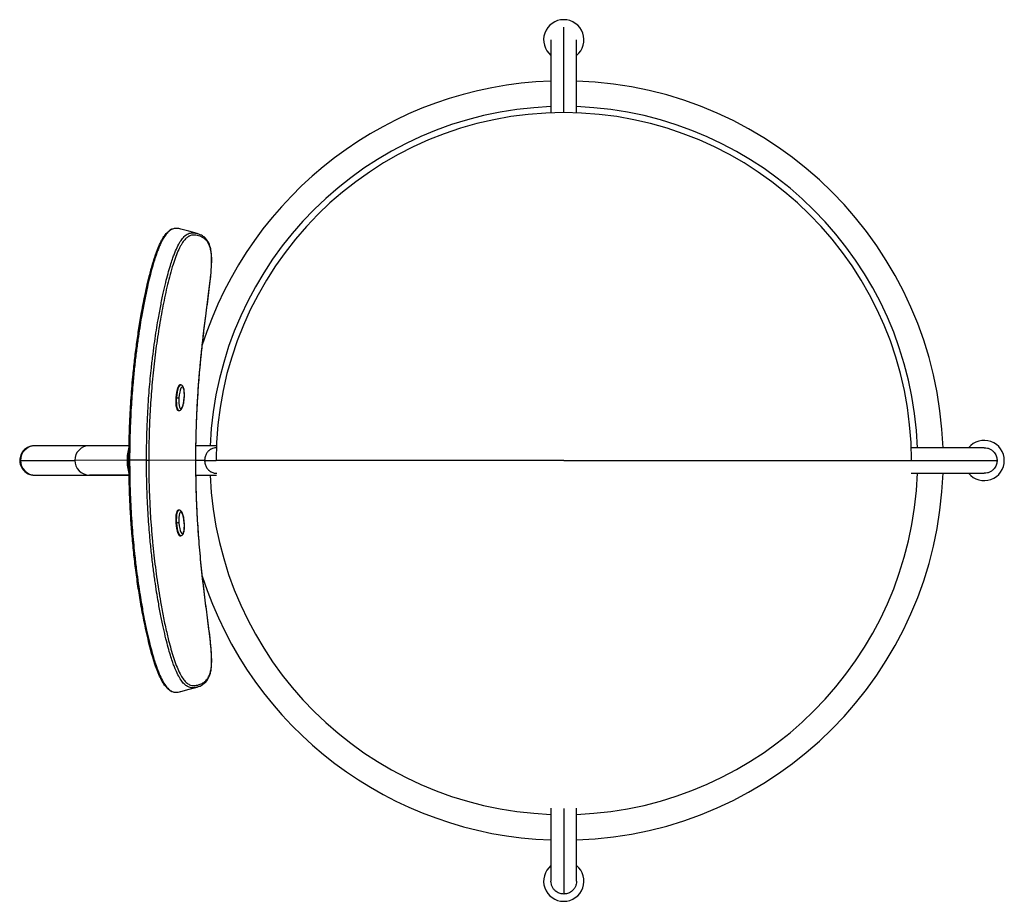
# Paper-space layout '_Top' of a CAD drawing. Header units: millimetres. Extents: x -297 to 241, y -241 to 241.
import ezdxf

# ---------------------------------------------------------------- set-up
doc = ezdxf.new("R2010")
doc.units = ezdxf.units.MM

psp = doc.layouts.new('_Top')

# ---------------------------------------------------------------- linework, layer by layer
at = {"color": 7, "linetype": 'Continuous', "lineweight": 25}
for p, q in [((0, 190), (0, 236.73)), ((-7, 229.71), (-7, 189.87)), ((7, 189.87), (7, 229.71)), ((-209.26, 41.26), (-209.7, 41.3)), ((-211.46, 34.34), (-211.95, 34.38)), ((-210.72, 27.33), (-210.28, 27.3)), ((-259.26, 8.09), (-288.96, 8.02)), ((-189.83, 8), (-200.97, 8)), ((229.74, 7), (189.87, 7)), ((-296.9, 0.02), (-267.19, 0.09)), ((-238.6, 0.1), (-267.19, 0.09)), ((-238.6, 0.1), (-237.59, 0.1)), ((-228, 0.11), (-237.22, 0.11)), ((-201.03, 0.09), (-226.79, 0.11)), ((-196.24, 0), (-200.99, 0)), ((-196.24, 0), (-190, 0)), ((190, 0), (236.76, 0)), ((-288.92, -7.98), (-259.22, -7.91)), ((-200.97, -8), (-189.83, -8)), ((189.87, -7), (229.74, -7)), ((-210.28, -27.11), (-210.72, -27.14)), ((-211.46, -34.15), (-211.95, -34.19)), ((-209.7, -41.1), (-209.26, -41.07)), ((-7, -189.87), (-7, -229.74)), ((0, -190), (0, -236.76)), ((7, -229.74), (7, -189.87))]:
    psp.add_line(p, q, dxfattribs=at)
at = {"color": 7, "linetype": 'Continuous', "lineweight": 25, "flags": 128}
for points in [[(-200.33, 123.94), (-204.82, 125.16), (-209.3, 126.38)], [(-209.75, 41.3), (-209.76, 41.3), (-210.15, 41.14), (-210.54, 40.64), (-210.92, 39.82), (-211.27, 38.72), (-211.56, 37.4), (-211.79, 35.93), (-211.95, 34.38)], [(-211.46, 34.34), (-211.31, 35.9), (-211.08, 37.37), (-210.79, 38.68), (-210.44, 39.78), (-210.06, 40.6), (-209.67, 41.1), (-209.28, 41.27), (-209.27, 41.26)], [(-207.36, 34.16), (-207.3, 35.71), (-207.34, 37.16), (-207.48, 38.41), (-207.71, 39.37), (-208.02, 39.98), (-208.38, 40.2), (-208.77, 40.01), (-209.16, 39.42), (-209.53, 38.48), (-209.85, 37.25), (-210.09, 35.81), (-210.25, 34.26)], [(-211.95, 34.38), (-212.01, 32.82), (-211.99, 31.34), (-211.89, 30.01), (-211.7, 28.9), (-211.44, 28.05), (-211.12, 27.52), (-210.77, 27.34)], [(-210.28, 27.3), (-210.63, 27.49), (-210.95, 28.02), (-211.21, 28.86), (-211.4, 29.98), (-211.51, 31.31), (-211.53, 32.79), (-211.46, 34.34)], [(-210.25, 34.26), (-210.31, 32.71), (-210.27, 31.27), (-210.13, 30.02), (-209.9, 29.06), (-209.59, 28.45), (-209.23, 28.23), (-208.84, 28.42), (-208.45, 29), (-208.08, 29.94), (-207.76, 31.18), (-207.52, 32.61), (-207.36, 34.16)], [(-207.33, 34.16), (-207.33, 34.16), (-207.36, 34.16)], [(-210.77, -27.14), (-211.12, -27.33), (-211.44, -27.86), (-211.7, -28.7), (-211.89, -29.82), (-211.99, -31.15), (-212.01, -32.63), (-211.95, -34.19)], [(-211.46, -34.15), (-211.53, -32.6), (-211.51, -31.12), (-211.4, -29.78), (-211.21, -28.67), (-210.95, -27.83), (-210.63, -27.3), (-210.28, -27.11)], [(-207.36, -33.97), (-207.52, -32.42), (-207.76, -30.98), (-208.08, -29.75), (-208.45, -28.81), (-208.84, -28.23), (-209.23, -28.04), (-209.59, -28.25), (-209.9, -28.86), (-210.13, -29.82), (-210.27, -31.07), (-210.31, -32.52), (-210.25, -34.07)], [(-211.95, -34.19), (-211.79, -35.74), (-211.56, -37.21), (-211.27, -38.53), (-210.92, -39.62), (-210.54, -40.44), (-210.15, -40.95), (-209.76, -41.11), (-209.75, -41.11)], [(-209.26, -41.07), (-209.28, -41.07), (-209.67, -40.91), (-210.06, -40.41), (-210.44, -39.59), (-210.79, -38.49), (-211.08, -37.17), (-211.31, -35.7), (-211.46, -34.15)], [(-210.25, -34.07), (-210.09, -35.62), (-209.85, -37.06), (-209.53, -38.29), (-209.16, -39.23), (-208.77, -39.81), (-208.38, -40), (-208.02, -39.79), (-207.71, -39.18), (-207.48, -38.21), (-207.34, -36.97), (-207.3, -35.52), (-207.36, -33.97)], [(-207.33, -33.97), (-207.33, -33.97), (-207.36, -33.97)], [(-209.26, -126.17), (-204.77, -124.94), (-200.28, -123.72)]]:
    psp.add_lwpolyline(points, dxfattribs=at)
at = {"color": 7, "linetype": 'Continuous', "lineweight": 25}
for centre, radius, start, end in [((0, 229.74), 11, 309.5212, 230.4788), ((0, 0), 207.37, 91.9344, 162.4299), ((0, 0), 207.37, 1.9344, 88.0656), ((0, 0), 193.37, 92.0745, 177.629), ((0, 0), 190, 0, 180), ((0, 0), 193.37, 2.0745, 87.9255), ((-207.13, 91.2), 57.02, 265.6383, 266.8561), ((229.74, 0), 11, 219.5212, 140.4788), ((-289.29, 0.02), 8, 133.4441, 180.0002), ((-288.91, 0.04), 7.98, 90.316, 180.1339), ((-259.21, 0.11), 7.98, 90.3062, 180.134), ((-219.23, 0.87), 19.38, 160.8758, 182.2825), ((-289.29, 0.02), 8, 180.0002, 245.1233), ((-296.94, -33.3), 33.32, 89.9281, 90.6158), ((-288.92, -0.01), 7.98, 179.82, 270.0005), ((-259.22, 0.06), 7.98, 179.82, 270.0185), ((-220.25, -0.82), 18.37, 177.1473, 199.8891), ((-289.29, 0.02), 8, 245.1233, 270.7355), ((0, 0), 193.37, 182.371, 267.9255), ((0, 0), 193.37, 272.0745, 357.9255), ((0, 0), 207.37, 271.9344, 358.0656), ((-207.13, -90.79), 56.81, 93.1478, 94.37), ((0, 0), 207.37, 197.7329, 268.0656), ((0, -229.74), 11, 129.5212, 50.4788)]:
    psp.add_arc(centre, radius, start, end, dxfattribs=at)
for points, knots in [([(-237.59, 0.11), (-237.58, 1.07), (-237.58, 2.93), (-237.56, 5.65), (-237.52, 8.42), (-237.46, 11.37), (-237.38, 14.68), (-237.26, 18.24), (-237.1, 22.05), (-236.87, 26.88), (-236.53, 32.58), (-236.04, 39.2), (-235.39, 46.56), (-234.53, 54.71), (-233.44, 63.5), (-232.17, 72.23), (-230.91, 79.77), (-229.74, 85.99), (-228.71, 91.09), (-227.63, 95.98), (-226.58, 100.36), (-225.63, 104.02), (-224.74, 107.21), (-223.79, 110.33), (-222.78, 113.31), (-221.7, 116.12), (-220.67, 118.43), (-219.72, 120.3), (-218.58, 122.28), (-217.21, 124.06), (-216.09, 125.16), (-215.56, 125.43), (-215.5, 125.46)], [0, 0, 0, 0, 0.020816, 0.040579, 0.05929, 0.081166, 0.104617, 0.131463, 0.158751, 0.187613, 0.236796, 0.282958, 0.332306, 0.397568, 0.461308, 0.525336, 0.589611, 0.627729, 0.663317, 0.703064, 0.737092, 0.761972, 0.786536, 0.810781, 0.835411, 0.859961, 0.884397, 0.902821, 0.921309, 0.957972, 0.994724, 1, 1, 1, 1]), ([(-213.74, 126.43), (-213.79, 126.41), (-214.15, 126.32), (-214.87, 125.91), (-215.82, 125.19), (-216.74, 124.25), (-217.86, 122.86), (-219.03, 120.98), (-220.19, 118.67), (-221.06, 116.73), (-221.94, 114.54), (-222.92, 111.83), (-224.04, 108.33), (-225.28, 103.95), (-226.6, 98.82), (-227.97, 92.83), (-229.4, 85.89), (-230.67, 78.98), (-231.77, 72.29), (-232.74, 65.8), (-233.69, 58.63), (-234.6, 50.79), (-235.31, 43.41), (-235.87, 36.6), (-236.3, 30.39), (-236.67, 23.78), (-236.96, 16.59), (-237.18, 8.65), (-237.21, 3.06), (-237.22, 0.11)], [0, 0, 0, 0, 0.003987, 0.029861, 0.053486, 0.073108, 0.091993, 0.127319, 0.145638, 0.1641, 0.18257, 0.202437, 0.230549, 0.263557, 0.300324, 0.343149, 0.393431, 0.449525, 0.490921, 0.536216, 0.587419, 0.643011, 0.702196, 0.743144, 0.78673, 0.83303, 0.882501, 0.937967, 1, 1, 1, 1]), ([(-228, 0.11), (-227.99, 3.25), (-227.95, 9.17), (-227.71, 17.56), (-227.37, 25.11), (-226.96, 32.05), (-226.48, 38.53), (-225.94, 44.65), (-225.28, 51.13), (-224.49, 57.91), (-223.57, 64.78), (-222.64, 71.01), (-221.56, 77.5), (-220.32, 84.25), (-218.91, 91.05), (-217.56, 96.93), (-216.27, 101.96), (-215.05, 106.26), (-213.94, 109.69), (-212.97, 112.35), (-211.82, 115.18), (-210.38, 118.19), (-208.93, 120.51), (-207.82, 121.87), (-206.85, 122.85), (-205.77, 123.63), (-204.57, 124.15), (-203.28, 124.37), (-201.89, 124.26), (-200.86, 124.11), (-200.33, 123.93), (-200.3, 123.92)], [0, 0, 0, 0, 0.059216, 0.111554, 0.158151, 0.201734, 0.242469, 0.280801, 0.317486, 0.3653, 0.409305, 0.448297, 0.484024, 0.533352, 0.577576, 0.615248, 0.647603, 0.676671, 0.701458, 0.719004, 0.735345, 0.767943, 0.799423, 0.816298, 0.833853, 0.858747, 0.886321, 0.917104, 0.955003, 0.997021, 1, 1, 1, 1]), ([(-214.07, 126.36), (-214.3, 126.3), (-214.69, 126.19), (-215.12, 125.86), (-215.3, 125.73)], [0, 0, 0, 0, 0.592914, 1, 1, 1, 1]), ([(-209.3, 126.37), (-209.67, 126.46), (-210.46, 126.66), (-211.63, 126.77), (-212.73, 126.75), (-213.43, 126.52), (-213.74, 126.43)], [0, 0, 0, 0, 0.263875, 0.564275, 0.81292, 1, 1, 1, 1]), ([(-201.03, 0.09), (-201.02, 2.09), (-201.01, 5.77), (-200.93, 10.8), (-200.84, 14.85), (-200.74, 18.15), (-200.64, 21.05), (-200.52, 23.89), (-200.39, 26.77), (-199.99, 34.82), (-199.24, 45.54), (-197.98, 58.87), (-196.77, 69.69), (-195.61, 78.89), (-194.62, 86.47), (-193.84, 92.44), (-193.19, 97.8), (-192.72, 102.49), (-192.43, 106.47), (-192.33, 110.09), (-192.5, 113.15), (-192.89, 115.66), (-193.47, 117.65), (-194.18, 119.27), (-194.97, 120.47), (-195.77, 121.38), (-196.57, 122.11), (-197.48, 122.74), (-198.72, 123.42), (-199.73, 123.74), (-200.29, 123.93)], [0, 0, 0, 0, 0.037624, 0.069087, 0.094394, 0.113663, 0.131121, 0.148898, 0.166992, 0.1853, 0.300387, 0.368901, 0.437386, 0.505813, 0.544716, 0.583516, 0.622297, 0.651585, 0.680727, 0.710157, 0.739401, 0.768717, 0.798062, 0.827238, 0.856471, 0.88023, 0.904533, 0.929739, 0.961018, 1, 1, 1, 1]), ([(-201.03, 0.09), (-201.01, 4.06), (-200.96, 11.84), (-200.58, 23.28), (-200.01, 34.41), (-199.22, 45.49), (-198.21, 56.66), (-196.99, 67.86), (-195.79, 77.45), (-194.76, 85.41), (-193.92, 91.78), (-193.23, 97.46), (-192.73, 102.41), (-192.44, 106.6), (-192.37, 110.34), (-192.59, 113.4), (-193.06, 115.81), (-193.71, 117.7), (-194.49, 119.17), (-195.46, 120.4), (-196.64, 121.43), (-198.02, 122.19), (-199.49, 122.71), (-201, 123.02), (-202.55, 123.16), (-204.08, 122.9), (-205.6, 122.09), (-207.09, 120.71), (-208.44, 118.89), (-209.55, 116.93), (-210.66, 114.71), (-212.03, 111.47), (-213.63, 106.81), (-215.12, 101.61), (-216.54, 95.99), (-217.84, 90.29), (-219.04, 84.44), (-220.57, 76.27), (-222.26, 65.75), (-223.93, 52.72), (-225.21, 39.72), (-226.11, 26.71), (-226.68, 13.59), (-226.75, 4.7), (-226.79, 0.11)], [0, 0, 0, 0, 0.0376857, 0.0738887, 0.1086125, 0.1434978, 0.1794464, 0.2153643, 0.2508027, 0.2719377, 0.2928241, 0.3134424, 0.3291597, 0.3447789, 0.3604886, 0.376053, 0.3917293, 0.4073439, 0.422918, 0.438558, 0.4590023, 0.4799408, 0.5008696, 0.521722, 0.5424462, 0.5632226, 0.578822, 0.5944669, 0.6100984, 0.6179462, 0.6258236, 0.6414751, 0.6571758, 0.6758759, 0.6940141, 0.7127214, 0.7316298, 0.7507929, 0.7916433, 0.8327735, 0.8753779, 0.9156038, 0.9565014, 1, 1, 1, 1]), ([(-207.33, 34.16), (-207.31, 34.41), (-207.27, 35.13), (-207.25, 36.32), (-207.32, 37.63), (-207.47, 38.81), (-207.72, 39.81), (-208.05, 40.53), (-208.53, 41.02), (-208.97, 41.27), (-209.22, 41.24), (-209.27, 41.24)], [0, 0, 0, 0, 0.072928, 0.212385, 0.352705, 0.494835, 0.641209, 0.798834, 0.891534, 0.980358, 1, 1, 1, 1]), ([(-210.28, 27.33), (-210.1, 27.33), (-209.7, 27.33), (-209.22, 27.64), (-208.81, 28.09), (-208.44, 28.74), (-208.09, 29.67), (-207.78, 30.86), (-207.53, 32.21), (-207.39, 33.33), (-207.34, 33.99), (-207.33, 34.16)], [0, 0, 0, 0, 0.0762175, 0.1621617, 0.2568459, 0.3821242, 0.5224348, 0.6690466, 0.8101786, 0.9491639, 1, 1, 1, 1]), ([(-288.96, 8.02), (-289.04, 8.02), (-289.19, 8.02), (-289.29, 8.02), (-289.37, 8.02), (-289.46, 8.01), (-289.62, 8.01), (-289.86, 8), (-290.41, 7.95), (-291.32, 7.78), (-292.44, 7.41), (-293.58, 6.8), (-294.36, 6.26), (-294.73, 5.87), (-294.79, 5.81)], [0, 0, 0, 0, 0.194434, 0.37495, 0.465389, 0.5116, 0.527305, 0.543935, 0.583883, 0.66047, 0.771272, 0.870067, 0.978603, 1, 1, 1, 1]), ([(-237.52, 8.09), (-237.75, 8.09), (-238.98, 8.09), (-241.13, 8.09), (-243.91, 8.09), (-246.53, 8.09), (-248.97, 8.09), (-251.2, 8.09), (-253.21, 8.09), (-254.96, 8.09), (-256.45, 8.09), (-257.65, 8.09), (-258.56, 8.09), (-259.04, 8.09), (-259.21, 8.09), (-259.26, 8.09)], [0, 0, 0, 0, 0.020281, 0.106369, 0.192485, 0.278602, 0.36472, 0.450841, 0.536965, 0.623095, 0.709234, 0.795393, 0.881595, 0.967917, 1, 1, 1, 1]), ([(-192.65, 6.24), (-192.7, 6.22), (-192.82, 6.15), (-193, 6.05), (-193.19, 5.92), (-193.48, 5.72), (-193.78, 5.48), (-194.23, 5.07), (-194.7, 4.55), (-195.23, 3.79), (-195.65, 2.96), (-195.92, 2.21), (-196.06, 1.63), (-196.14, 1.22), (-196.19, 0.82), (-196.23, 0.41), (-196.23, 0.14), (-196.24, 0)], [0, 0, 0, 0, 0.026144, 0.055707, 0.088689, 0.125091, 0.207366, 0.249464, 0.384846, 0.499531, 0.629279, 0.749666, 0.800888, 0.851431, 0.901394, 0.950882, 1, 1, 1, 1]), ([(-189.48, 6.96), (-189.62, 6.97), (-190.7, 7.08), (-191.74, 6.63), (-192.65, 6.24)], [0, 0, 0, 0, 0.1223837, 1, 1, 1, 1]), ([(229.74, 7), (230.32, 7), (230.91, 6.93), (232.03, 6.64), (232.56, 6.43), (233.53, 5.92), (233.97, 5.61), (234.74, 4.94), (235.08, 4.57), (235.64, 3.83), (235.87, 3.44), (236.24, 2.69), (236.38, 2.32), (236.69, 1.24), (236.76, 0.58), (236.76, 0)], [0, 0, 0, 0, 0.125, 0.125, 0.25, 0.25, 0.375, 0.375, 0.5, 0.5, 0.625, 0.625, 0.75, 0.75, 1, 1, 1, 1]), ([(-237.59, 0.11), (-237.59, 0.11), (-237.61, 0.11), (-237.58, 0.11), (-237.53, 0.11), (-237.47, 0.11), (-237.37, 0.11), (-237.28, 0.11), (-237.22, 0.11)], [0, 0, 0, 0, 0.239457, 0.368361, 0.5, 0.631639, 0.760543, 1, 1, 1, 1]), ([(-215.56, -125.22), (-215.59, -125.21), (-215.94, -125.01), (-216.64, -124.39), (-217.86, -123.07), (-219.06, -121.29), (-220.2, -119.15), (-221.03, -117.41), (-221.85, -115.5), (-222.63, -113.46), (-223.42, -111.22), (-224.51, -107.82), (-225.79, -103.26), (-227.22, -97.56), (-228.52, -91.75), (-229.74, -85.79), (-231.1, -78.49), (-232.51, -69.85), (-233.87, -60.04), (-235.03, -50.08), (-235.95, -40.24), (-236.69, -30.12), (-237.19, -20.34), (-237.52, -10.16), (-237.56, -3.47), (-237.59, 0.11)], [0, 0, 0, 0, 0.002525, 0.026695, 0.050914, 0.08769, 0.105759, 0.124457, 0.141717, 0.159607, 0.178288, 0.197906, 0.241344, 0.28361, 0.327422, 0.37166, 0.416609, 0.489505, 0.562443, 0.632661, 0.708358, 0.777815, 0.85413, 0.921949, 1, 1, 1, 1]), ([(-237.22, 0.11), (-237.2, -3.16), (-237.17, -9.32), (-236.91, -18.04), (-236.55, -25.89), (-236.11, -33.08), (-235.6, -39.8), (-235.03, -46.14), (-234.34, -52.86), (-233.51, -59.84), (-232.55, -66.88), (-231.6, -73.16), (-230.51, -79.64), (-229.27, -86.34), (-227.86, -93.11), (-226.5, -98.97), (-225.22, -103.97), (-224, -108.23), (-222.91, -111.63), (-221.94, -114.31), (-220.79, -117.18), (-219.35, -120.23), (-217.91, -122.58), (-216.81, -123.96), (-215.92, -124.89), (-214.99, -125.61), (-214.32, -126.02), (-213.98, -126.13), (-213.95, -126.14)], [0, 0, 0, 0, 0.069224, 0.130222, 0.184485, 0.23522, 0.282541, 0.327129, 0.369771, 0.425235, 0.47577, 0.520015, 0.55959, 0.614832, 0.664223, 0.706125, 0.742466, 0.774586, 0.802047, 0.821689, 0.840447, 0.877221, 0.912062, 0.930537, 0.949743, 0.972598, 0.997425, 1, 1, 1, 1]), ([(-228, 0.11), (-227.88, 0.11), (-227.69, 0.11), (-227.43, 0.11), (-227.24, 0.11), (-227.08, 0.11), (-226.9, 0.11), (-226.84, 0.11), (-226.79, 0.11)], [0, 0, 0, 0, 0.239457, 0.368361, 0.5, 0.631639, 0.760543, 1, 1, 1, 1]), ([(-200.27, -123.71), (-200.32, -123.73), (-200.81, -123.89), (-201.74, -124.03), (-202.96, -124.15), (-204.07, -124.05), (-205.09, -123.74), (-206.07, -123.21), (-207, -122.49), (-207.88, -121.58), (-208.98, -120.22), (-210.4, -117.92), (-211.84, -114.93), (-212.98, -112.11), (-213.93, -109.48), (-215.01, -106.15), (-216.21, -101.97), (-217.47, -97.07), (-218.8, -91.32), (-220.19, -84.68), (-221.42, -78.08), (-222.5, -71.64), (-223.46, -65.34), (-224.41, -58.28), (-225.33, -50.49), (-226.06, -43.15), (-226.63, -36.36), (-227.06, -30.17), (-227.44, -23.56), (-227.74, -16.38), (-227.96, -8.44), (-227.99, -2.85), (-228, 0.11)], [0, 0, 0, 0, 0.004424, 0.041495, 0.075061, 0.102028, 0.126099, 0.148206, 0.168544, 0.185617, 0.20202, 0.232872, 0.2653, 0.281791, 0.299029, 0.323091, 0.351199, 0.382981, 0.41961, 0.462777, 0.511052, 0.546287, 0.585805, 0.631007, 0.680562, 0.733438, 0.769996, 0.808922, 0.850355, 0.894601, 0.944282, 1, 1, 1, 1]), ([(-226.79, 0.11), (-226.78, -2.58), (-226.75, -7.71), (-226.57, -15.19), (-226.28, -22.54), (-225.88, -29.84), (-225.35, -37.26), (-224.72, -44.47), (-223.99, -51.52), (-223.17, -58.44), (-222.24, -65.3), (-221.19, -72.18), (-220.19, -78.06), (-219.28, -82.93), (-218.49, -86.9), (-217.66, -90.85), (-216.79, -94.67), (-215.8, -98.74), (-214.66, -103.04), (-213.28, -107.65), (-211.75, -111.97), (-210.1, -115.72), (-208.7, -118.25), (-207.62, -119.77), (-206.75, -120.79), (-205.84, -121.64), (-204.89, -122.27), (-203.7, -122.79), (-202.33, -122.95), (-200.78, -122.79), (-199.4, -122.48), (-198.19, -122.04), (-197.12, -121.52), (-196.12, -120.81), (-195.28, -119.98), (-194.6, -119.1), (-194.06, -118.19), (-193.49, -116.94), (-192.95, -115.19), (-192.53, -112.64), (-192.36, -109.45), (-192.48, -105.6), (-192.81, -101.36), (-193.34, -96.37), (-194.04, -90.7), (-194.87, -84.36), (-195.97, -75.9), (-197.29, -65.18), (-198.63, -52.22), (-199.68, -39.35), (-200.44, -26.48), (-200.93, -13.41), (-201, -4.48), (-201.03, 0.09)], [0, 0, 0, 0, 0.025558, 0.048622, 0.071024, 0.095346, 0.117996, 0.141625, 0.164012, 0.185213, 0.207816, 0.229639, 0.251307, 0.264388, 0.276765, 0.289772, 0.302741, 0.314132, 0.329848, 0.345582, 0.361217, 0.376926, 0.392513, 0.400359, 0.408289, 0.418594, 0.429026, 0.439737, 0.460456, 0.481331, 0.502113, 0.51772, 0.533361, 0.549375, 0.564606, 0.575254, 0.585577, 0.595897, 0.611496, 0.627155, 0.642753, 0.658402, 0.674021, 0.689605, 0.710218, 0.730972, 0.751816, 0.792465, 0.834212, 0.87589, 0.915292, 0.956661, 1, 1, 1, 1]), ([(-201.03, 0.09), (-201.01, 0.09), (-200.98, 0.09), (-201.03, 0.09), (-201.04, 0.09)], [0, 0, 0, 0, 0.769895, 1, 1, 1, 1]), ([(-200.27, -123.72), (-199.76, -123.56), (-198.82, -123.26), (-197.66, -122.65), (-196.81, -122.09), (-196.11, -121.51), (-195.47, -120.86), (-194.77, -120), (-194.05, -118.83), (-193.36, -117.15), (-192.81, -115.1), (-192.45, -112.52), (-192.33, -109.39), (-192.46, -105.72), (-192.77, -101.73), (-193.26, -97.04), (-193.91, -91.7), (-194.69, -85.75), (-195.8, -77.26), (-197.18, -66.15), (-198.62, -52.44), (-199.61, -40.22), (-200.26, -29.58), (-200.58, -22.63), (-200.75, -17.7), (-200.84, -14.45), (-200.94, -10.45), (-201.01, -5.5), (-201.02, -1.88), (-201.03, 0.09)], [0, 0, 0, 0, 0.035963, 0.065389, 0.088312, 0.1087, 0.128667, 0.148238, 0.177367, 0.206526, 0.235565, 0.264848, 0.293936, 0.323152, 0.352192, 0.381144, 0.419935, 0.458536, 0.497105, 0.583671, 0.670395, 0.757145, 0.814379, 0.870825, 0.887959, 0.907019, 0.932002, 0.962991, 1, 1, 1, 1]), ([(-196.24, 0), (-196.23, -0.08), (-196.23, -0.23), (-196.22, -0.45), (-196.21, -0.68), (-196.18, -0.9), (-196.15, -1.13), (-196.11, -1.35), (-196.07, -1.58), (-196.02, -1.8), (-195.9, -2.26), (-195.65, -2.96), (-195.29, -3.66), (-194.95, -4.19), (-194.58, -4.68), (-194.21, -5.09), (-193.78, -5.49), (-193.42, -5.77), (-193.02, -6.04), (-192.76, -6.18), (-192.65, -6.24)], [0, 0, 0, 0, 0.027219, 0.054537, 0.081973, 0.109545, 0.137271, 0.165168, 0.193254, 0.221547, 0.250062, 0.370458, 0.500228, 0.56093, 0.625653, 0.750075, 0.795335, 0.874447, 0.945603, 1, 1, 1, 1]), ([(236.76, 0), (236.76, -0.58), (236.69, -1.24), (236.38, -2.32), (236.24, -2.69), (235.87, -3.44), (235.64, -3.83), (235.08, -4.57), (234.74, -4.94), (233.97, -5.61), (233.53, -5.92), (232.56, -6.43), (232.03, -6.64), (230.91, -6.93), (230.32, -7), (229.74, -7)], [0, 0, 0, 0, 0.25, 0.25, 0.375, 0.375, 0.5, 0.5, 0.625, 0.625, 0.75, 0.75, 0.875, 0.875, 1, 1, 1, 1]), ([(0, 0), (-2.44, 0), (-7.67, 0), (-16.01, 0), (-25.29, 0), (-35.38, 0), (-46.11, 0), (-59.61, 0), (-75.78, 0), (-94.37, 0), (-110.9, 0), (-125.07, 0), (-136.72, 0), (-147.66, 0), (-157.72, 0), (-166.31, 0), (-173.41, 0), (-179.05, 0), (-183.35, 0), (-186.42, 0), (-188.43, 0), (-189.76, 0), (-189.92, 0), (-190, 0)], [0, 0, 0, 0, 0.03694, 0.079368, 0.126555, 0.177775, 0.232301, 0.28941, 0.38263, 0.477651, 0.571701, 0.633868, 0.69346, 0.749647, 0.801627, 0.848656, 0.883591, 0.914346, 0.940799, 0.957925, 0.973031, 0.986723, 1, 1, 1, 1]), ([(0, 0), (2.44, 0), (7.67, 0), (16.01, 0), (25.29, 0), (35.38, 0), (46.11, 0), (59.61, 0), (75.78, 0), (94.37, 0), (110.9, 0), (125.07, 0), (136.72, 0), (147.66, 0), (157.72, 0), (166.31, 0), (173.41, 0), (179.05, 0), (183.35, 0), (186.42, 0), (188.43, 0), (189.76, 0), (189.92, 0), (190, 0)], [0, 0, 0, 0, 0.03694, 0.079368, 0.126555, 0.177775, 0.232301, 0.28941, 0.38263, 0.477651, 0.571701, 0.633868, 0.69346, 0.749647, 0.801627, 0.848656, 0.883591, 0.914346, 0.940799, 0.957925, 0.973031, 0.986723, 1, 1, 1, 1]), ([(-292.66, -7.24), (-292.38, -7.36), (-291.84, -7.59), (-291.07, -7.8), (-290.43, -7.91), (-289.97, -7.96), (-289.7, -7.97), (-289.57, -7.98), (-289.49, -7.98), (-289.41, -7.98), (-289.35, -7.98), (-289.25, -7.98), (-289.05, -7.99), (-288.54, -7.99), (-287.67, -7.99), (-286.48, -7.99), (-284.99, -7.99), (-283.21, -7.99), (-281.14, -7.99), (-278.8, -7.99), (-276.19, -7.99), (-273.33, -7.99), (-270.23, -8), (-266.91, -8), (-263.38, -8), (-259.66, -8), (-255.77, -8), (-251.73, -8), (-247.56, -8), (-243.26, -8), (-239.9, -8), (-237.96, -8), (-237.5, -8)], [0, 0, 0, 0, 0.010081, 0.018933, 0.026217, 0.031403, 0.034099, 0.035867, 0.037705, 0.040635, 0.047157, 0.060352, 0.095805, 0.143217, 0.193335, 0.242959, 0.292473, 0.341949, 0.39141, 0.440863, 0.490311, 0.539756, 0.589199, 0.638641, 0.688083, 0.737524, 0.786964, 0.836404, 0.885844, 0.935284, 0.984723, 1, 1, 1, 1]), ([(-289.19, -7.98), (-289.19, -7.98), (-289.2, -7.98), (-289.11, -7.98), (-288.99, -7.98), (-288.92, -7.98)], [0, 0, 0, 0, 0.091268, 0.537337, 1, 1, 1, 1]), ([(-259.22, -7.91), (-259.16, -7.91), (-258.98, -7.91), (-258.44, -7.91), (-257.53, -7.91), (-256.3, -7.91), (-254.8, -7.91), (-253.02, -7.91), (-250.99, -7.91), (-248.73, -7.91), (-246.27, -7.91), (-243.64, -7.91), (-240.85, -7.91), (-238.78, -7.91), (-237.64, -7.91), (-237.5, -7.91)], [0, 0, 0, 0, 0.04521, 0.128152, 0.213357, 0.299192, 0.38517, 0.471197, 0.557245, 0.643304, 0.729368, 0.815436, 0.901505, 0.987577, 1, 1, 1, 1]), ([(-192.65, -6.24), (-192.09, -6.49), (-191.07, -6.93), (-189.97, -6.95), (-189.48, -6.96)], [0, 0, 0, 0, 0.553198, 1, 1, 1, 1]), ([(-207.33, -33.97), (-207.35, -33.72), (-207.41, -33), (-207.56, -31.82), (-207.81, -30.52), (-208.13, -29.36), (-208.51, -28.39), (-208.93, -27.72), (-209.45, -27.28), (-209.93, -27.07), (-210.21, -27.13), (-210.28, -27.14)], [0, 0, 0, 0, 0.072209, 0.21027, 0.349129, 0.489664, 0.634122, 0.788837, 0.882079, 0.970264, 1, 1, 1, 1]), ([(-209.27, -41.04), (-209.13, -41.03), (-208.78, -41), (-208.34, -40.67), (-207.99, -40.2), (-207.7, -39.53), (-207.46, -38.57), (-207.31, -37.33), (-207.25, -35.97), (-207.27, -34.83), (-207.32, -34.16), (-207.33, -33.97)], [0, 0, 0, 0, 0.058534, 0.1460663, 0.2379423, 0.3559436, 0.5117094, 0.6610683, 0.8039829, 0.9444832, 1, 1, 1, 1]), ([(-215.36, -125.49), (-215.29, -125.56), (-214.9, -125.87), (-214.56, -126), (-214.28, -126.09)], [0, 0, 0, 0, 0.202236, 1, 1, 1, 1]), ([(-213.95, -126.14), (-213.64, -126.25), (-212.95, -126.5), (-211.87, -126.58), (-210.65, -126.46), (-209.75, -126.33), (-209.29, -126.17), (-209.26, -126.16)], [0, 0, 0, 0, 0.1789722, 0.4005573, 0.6763689, 0.9809847, 1, 1, 1, 1]), ([(0, -236.76), (-0.58, -236.76), (-1.24, -236.69), (-2.32, -236.38), (-2.69, -236.24), (-3.44, -235.87), (-3.83, -235.64), (-4.57, -235.08), (-4.94, -234.74), (-5.61, -233.97), (-5.92, -233.53), (-6.43, -232.56), (-6.64, -232.03), (-6.93, -230.91), (-7, -230.32), (-7, -229.74)], [0, 0, 0, 0, 0.25, 0.25, 0.375, 0.375, 0.5, 0.5, 0.625, 0.625, 0.75, 0.75, 0.875, 0.875, 1, 1, 1, 1]), ([(7, -229.74), (7, -230.32), (6.93, -230.91), (6.64, -232.03), (6.43, -232.56), (5.92, -233.53), (5.61, -233.97), (4.94, -234.74), (4.57, -235.08), (3.83, -235.64), (3.44, -235.87), (2.69, -236.24), (2.32, -236.38), (1.24, -236.69), (0.58, -236.76), (0, -236.76)], [0, 0, 0, 0, 0.125, 0.125, 0.25, 0.25, 0.375, 0.375, 0.5, 0.5, 0.625, 0.625, 0.75, 0.75, 1, 1, 1, 1])]:
    psp.add_open_spline(points, degree=3, knots=knots, dxfattribs=at)

doc.saveas('drawing.dxf')
